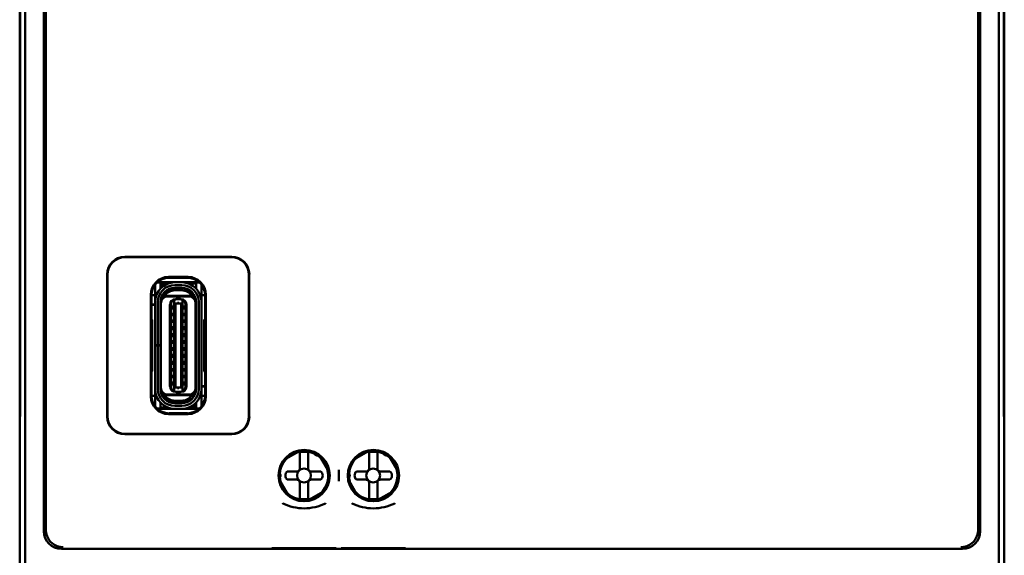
# Model space of a CAD drawing. Header units: inches. Extents: x 1 to 24, y 0.4 to 18.6.
# Tile 6 of 16: x 9.3 to 12.1, y 9.2 to 10.7. Entities that reach past the tile are written whole.
import ezdxf

# ---------------------------------------------------------------- set-up
doc = ezdxf.new("R2010")
doc.units = ezdxf.units.IN
doc.header["$LTSCALE"] = 0.8
doc.header["$MEASUREMENT"] = 0
doc.layers.add('Visible (ANSI)', color=7, linetype='Continuous', lineweight=50)

msp = doc.modelspace()

# ---------------------------------------------------------------- linework, layer by layer
at = {"layer": 'Visible (ANSI)'}
for p, q in [((9.3605, 8.752), (9.3605, 12.1204)), ((12.1289, 12.1204), (12.1289, 8.752)), ((9.4134, 11.6147), (9.4134, 9.2577)), ((12.076, 9.2577), (12.076, 11.6147)), ((9.4189, 9.3372), (9.4189, 11.3976)), ((12.0704, 11.3976), (12.0704, 9.3372)), ((9.3447, 11.3112), (9.3447, 9.5612)), ((12.1447, 9.5612), (12.1447, 11.3112)), ((9.3455, 9.612), (9.3455, 11.2603)), ((9.3456, 11.2624), (9.3456, 9.61)), ((12.1437, 9.61), (12.1437, 11.2624)), ((12.1438, 11.2603), (12.1438, 9.612)), ((9.6437, 10.0387), (9.9477, 10.0387)), ((9.9467, 10.0377), (9.6447, 10.0377)), ((9.5937, 9.5837), (9.5937, 9.9887)), ((9.5947, 9.9877), (9.5947, 9.5847)), ((9.7677, 9.9812), (9.8237, 9.9812)), ((9.7697, 9.9792), (9.7697, 9.9792)), ((9.8217, 9.9792), (9.7697, 9.9792)), ((9.8217, 9.9792), (9.8217, 9.9792)), ((9.9967, 9.5847), (9.9967, 9.9877)), ((9.9977, 9.9887), (9.9977, 9.5837)), ((9.7295, 9.9535), (9.7295, 9.959)), ((9.7295, 9.9196), (9.7295, 9.9535)), ((9.7453, 9.9653), (9.7351, 9.9653)), ((9.759, 9.9663), (9.7362, 9.9663)), ((9.7453, 9.9535), (9.7453, 9.9653)), ((9.7502, 9.9624), (9.7453, 9.9624)), ((9.7453, 9.9488), (9.7453, 9.9535)), ((9.7472, 9.9508), (9.7472, 9.9545)), ((9.7512, 9.9545), (9.7512, 9.9542)), ((9.759, 9.9663), (9.8552, 9.9663)), ((9.7656, 9.9624), (9.759, 9.9624)), ((9.8055, 9.9661), (9.7858, 9.9661)), ((9.7858, 9.9582), (9.8055, 9.9582)), ((9.7858, 9.9492), (9.7858, 9.9503)), ((9.8055, 9.9503), (9.7858, 9.9503)), ((9.8055, 9.9492), (9.7858, 9.9492)), ((9.8055, 9.9433), (9.7858, 9.9433)), ((9.8055, 9.9492), (9.8055, 9.9503)), ((9.8461, 9.9624), (9.8257, 9.9624)), ((9.8562, 9.9653), (9.8461, 9.9653)), ((9.8461, 9.9653), (9.8461, 9.9535)), ((9.8461, 9.9535), (9.8461, 9.9488)), ((9.8618, 9.9535), (9.8618, 9.959)), ((9.8618, 9.9196), (9.8618, 9.9535)), ((9.7177, 9.6412), (9.7177, 9.9312)), ((9.7295, 9.9299), (9.7197, 9.9299)), ((9.7197, 9.9292), (9.7197, 9.9292)), ((9.7197, 9.9292), (9.7197, 9.8616)), ((9.7295, 9.9098), (9.7295, 9.9196)), ((9.7509, 9.9279), (9.7495, 9.9279)), ((9.7512, 9.9309), (9.7512, 9.9285)), ((9.7527, 9.9271), (9.7572, 9.9271)), ((9.8341, 9.9271), (9.7572, 9.9271)), ((9.8252, 9.9259), (9.7661, 9.9259)), ((9.7838, 9.9147), (9.7874, 9.9176)), ((9.7838, 9.9147), (9.7838, 9.9149)), ((9.7838, 9.9076), (9.7838, 9.9147)), ((9.7878, 9.9179), (9.7874, 9.9176)), ((9.7894, 9.9185), (9.7878, 9.9185)), ((9.7937, 9.9179), (9.7878, 9.9179)), ((9.7937, 9.9192), (9.7917, 9.9192)), ((9.7976, 9.9192), (9.7937, 9.9192)), ((9.7937, 9.9179), (9.7937, 9.9192)), ((9.8035, 9.9179), (9.7937, 9.9179)), ((9.7976, 9.9192), (9.7976, 9.9179)), ((9.7996, 9.9192), (9.7976, 9.9192)), ((9.8035, 9.9185), (9.802, 9.9185)), ((9.8039, 9.9176), (9.8035, 9.9179)), ((9.8075, 9.9147), (9.8039, 9.9176)), ((9.8075, 9.9147), (9.8075, 9.9149)), ((9.8075, 9.9076), (9.8075, 9.9147)), ((9.8387, 9.9271), (9.8341, 9.9271)), ((9.8717, 9.9299), (9.8618, 9.9299)), ((9.8618, 9.9098), (9.8618, 9.9196)), ((9.8717, 9.9292), (9.8717, 9.9292)), ((9.8717, 9.8616), (9.8717, 9.9292)), ((9.8737, 9.9312), (9.8737, 9.6412)), ((9.7197, 9.9027), (9.7295, 9.9027)), ((9.7295, 9.9019), (9.7197, 9.9019)), ((9.7295, 9.7874), (9.7295, 9.9098)), ((9.7374, 9.7874), (9.7374, 9.9098)), ((9.7453, 9.7874), (9.7453, 9.9098)), ((9.7453, 9.9027), (9.7464, 9.9027)), ((9.7464, 9.9019), (9.7453, 9.9019)), ((9.7464, 9.9062), (9.7464, 9.9098)), ((9.7464, 9.6661), (9.7464, 9.9062)), ((9.772, 9.6696), (9.772, 9.9027)), ((9.7752, 9.6689), (9.7752, 9.9035)), ((9.7819, 9.8999), (9.7819, 9.8889)), ((9.7819, 9.8999), (9.7838, 9.8999)), ((9.7819, 9.8889), (9.7838, 9.8889)), ((9.7838, 9.9076), (9.7838, 9.6647)), ((9.7878, 9.9061), (9.7838, 9.9076)), ((9.7878, 9.9061), (9.7878, 9.6663)), ((9.8035, 9.9061), (9.7878, 9.9061)), ((9.8075, 9.9076), (9.8035, 9.9061)), ((9.8035, 9.9061), (9.8035, 9.6663)), ((9.8075, 9.6647), (9.8075, 9.9076)), ((9.8075, 9.8999), (9.8094, 9.8999)), ((9.8075, 9.8889), (9.8094, 9.8889)), ((9.8094, 9.8889), (9.8094, 9.8999)), ((9.8162, 9.9035), (9.8162, 9.6689)), ((9.8193, 9.6696), (9.8193, 9.9027)), ((9.8449, 9.9062), (9.8449, 9.9098)), ((9.8449, 9.6661), (9.8449, 9.9062)), ((9.8461, 9.6625), (9.8461, 9.9098)), ((9.8539, 9.9098), (9.8539, 9.6625)), ((9.8618, 9.6625), (9.8618, 9.9098)), ((9.7218, 9.8595), (9.7197, 9.8616)), ((9.7218, 9.7128), (9.7218, 9.8595)), ((9.7819, 9.8795), (9.7819, 9.87)), ((9.7819, 9.8795), (9.7838, 9.8795)), ((9.7819, 9.87), (9.7838, 9.87)), ((9.7819, 9.8598), (9.7819, 9.8503)), ((9.7819, 9.8598), (9.7838, 9.8598)), ((9.8075, 9.8795), (9.8094, 9.8795)), ((9.8075, 9.87), (9.8094, 9.87)), ((9.8075, 9.8598), (9.8094, 9.8598)), ((9.8094, 9.87), (9.8094, 9.8795)), ((9.8094, 9.8503), (9.8094, 9.8598)), ((9.8717, 9.8616), (9.8695, 9.8595)), ((9.8695, 9.8595), (9.8695, 9.7128)), ((9.7819, 9.8503), (9.7838, 9.8503)), ((9.7819, 9.8409), (9.7819, 9.8299)), ((9.7819, 9.8409), (9.7838, 9.8409)), ((9.7819, 9.8299), (9.7838, 9.8299)), ((9.8075, 9.8503), (9.8094, 9.8503)), ((9.8075, 9.8409), (9.8094, 9.8409)), ((9.8075, 9.8299), (9.8094, 9.8299)), ((9.8094, 9.8299), (9.8094, 9.8409)), ((9.7464, 9.8244), (9.7453, 9.825)), ((9.7819, 9.8212), (9.7819, 9.8102)), ((9.7819, 9.8212), (9.7838, 9.8212)), ((9.7819, 9.8102), (9.7838, 9.8102)), ((9.7819, 9.8015), (9.7819, 9.7905)), ((9.7819, 9.8015), (9.7838, 9.8015)), ((9.8075, 9.8212), (9.8094, 9.8212)), ((9.8075, 9.8102), (9.8094, 9.8102)), ((9.8075, 9.8015), (9.8094, 9.8015)), ((9.8094, 9.8102), (9.8094, 9.8212)), ((9.8094, 9.7905), (9.8094, 9.8015)), ((9.8461, 9.825), (9.8449, 9.8244)), ((9.7295, 9.7862), (9.7295, 9.7874)), ((9.7295, 9.7874), (9.7374, 9.7874)), ((9.7374, 9.7862), (9.7295, 9.7862)), ((9.7295, 9.6625), (9.7295, 9.7862)), ((9.7453, 9.7874), (9.7374, 9.7874)), ((9.7453, 9.7862), (9.7374, 9.7862)), ((9.7374, 9.6625), (9.7374, 9.7862)), ((9.7453, 9.7874), (9.7453, 9.7862)), ((9.7453, 9.6625), (9.7453, 9.7862)), ((9.7819, 9.7905), (9.7838, 9.7905)), ((9.7819, 9.7818), (9.7819, 9.7708)), ((9.7819, 9.7818), (9.7838, 9.7818)), ((9.8075, 9.7905), (9.8094, 9.7905)), ((9.8075, 9.7818), (9.8094, 9.7818)), ((9.8094, 9.7708), (9.8094, 9.7818)), ((9.7464, 9.748), (9.7453, 9.7473)), ((9.7819, 9.7708), (9.7838, 9.7708)), ((9.7819, 9.7622), (9.7819, 9.7511)), ((9.7819, 9.7622), (9.7838, 9.7622)), ((9.7819, 9.7511), (9.7838, 9.7511)), ((9.8075, 9.7708), (9.8094, 9.7708)), ((9.8075, 9.7622), (9.8094, 9.7622)), ((9.8075, 9.7511), (9.8094, 9.7511)), ((9.8094, 9.7511), (9.8094, 9.7622)), ((9.8461, 9.7473), (9.8449, 9.748)), ((9.7819, 9.7425), (9.7819, 9.7314)), ((9.7819, 9.7425), (9.7838, 9.7425)), ((9.7819, 9.7314), (9.7838, 9.7314)), ((9.7819, 9.722), (9.7819, 9.7125)), ((9.7819, 9.722), (9.7838, 9.722)), ((9.8075, 9.7425), (9.8094, 9.7425)), ((9.8075, 9.7314), (9.8094, 9.7314)), ((9.8075, 9.722), (9.8094, 9.722)), ((9.8094, 9.7314), (9.8094, 9.7425)), ((9.8094, 9.7125), (9.8094, 9.722)), ((9.7197, 9.7107), (9.7218, 9.7128)), ((9.7197, 9.7107), (9.7197, 9.6432)), ((9.7819, 9.7125), (9.7838, 9.7125)), ((9.7819, 9.7023), (9.7819, 9.6929)), ((9.7819, 9.7023), (9.7838, 9.7023)), ((9.7819, 9.6929), (9.7838, 9.6929)), ((9.8075, 9.7125), (9.8094, 9.7125)), ((9.8075, 9.7023), (9.8094, 9.7023)), ((9.8075, 9.6929), (9.8094, 9.6929)), ((9.8094, 9.6929), (9.8094, 9.7023)), ((9.8695, 9.7128), (9.8717, 9.7107)), ((9.8717, 9.6432), (9.8717, 9.7107)), ((9.7295, 9.6527), (9.7295, 9.6625)), ((9.7464, 9.6625), (9.7464, 9.6661)), ((9.7819, 9.6834), (9.7819, 9.6724)), ((9.7819, 9.6834), (9.7838, 9.6834)), ((9.7819, 9.6724), (9.7838, 9.6724)), ((9.7838, 9.6647), (9.7878, 9.6663)), ((9.7838, 9.6576), (9.7838, 9.6647)), ((9.8035, 9.6663), (9.7878, 9.6663)), ((9.8035, 9.6663), (9.8075, 9.6647)), ((9.8075, 9.6834), (9.8094, 9.6834)), ((9.8075, 9.6724), (9.8094, 9.6724)), ((9.8075, 9.6576), (9.8075, 9.6647)), ((9.8094, 9.6724), (9.8094, 9.6834)), ((9.8449, 9.6704), (9.8461, 9.6704)), ((9.8461, 9.6696), (9.8449, 9.6696)), ((9.8449, 9.6625), (9.8449, 9.6661)), ((9.8618, 9.6704), (9.8717, 9.6704)), ((9.8717, 9.6696), (9.8618, 9.6696)), ((9.8618, 9.6527), (9.8618, 9.6625)), ((9.7197, 9.6432), (9.7197, 9.6432)), ((9.7295, 9.6425), (9.7197, 9.6425)), ((9.7295, 9.6188), (9.7295, 9.6527)), ((9.7572, 9.6452), (9.7527, 9.6452)), ((9.8341, 9.6452), (9.7572, 9.6452)), ((9.8252, 9.6464), (9.7661, 9.6464)), ((9.7838, 9.6576), (9.7874, 9.6548)), ((9.7838, 9.6575), (9.7838, 9.6576)), ((9.7874, 9.6548), (9.7878, 9.6545)), ((9.7878, 9.6545), (9.7937, 9.6545)), ((9.7894, 9.6539), (9.7878, 9.6539)), ((9.7937, 9.6531), (9.7917, 9.6531)), ((9.7937, 9.6545), (9.8035, 9.6545)), ((9.7937, 9.6531), (9.7937, 9.6545)), ((9.7976, 9.6531), (9.7937, 9.6531)), ((9.7976, 9.6545), (9.7976, 9.6531)), ((9.7996, 9.6531), (9.7976, 9.6531)), ((9.8035, 9.6539), (9.802, 9.6539)), ((9.8039, 9.6548), (9.8035, 9.6545)), ((9.8039, 9.6548), (9.8075, 9.6576)), ((9.8075, 9.6575), (9.8075, 9.6576)), ((9.8387, 9.6452), (9.8341, 9.6452)), ((9.8401, 9.6438), (9.8401, 9.6415)), ((9.8405, 9.6444), (9.8418, 9.6444)), ((9.8618, 9.6188), (9.8618, 9.6527)), ((9.8717, 9.6425), (9.8618, 9.6425)), ((9.8717, 9.6432), (9.8717, 9.6432)), ((9.3455, 9.612), (9.3451, 9.5616)), ((9.3456, 9.61), (9.3451, 9.5566)), ((9.3456, 9.612), (9.3455, 9.612)), ((9.7295, 9.6134), (9.7295, 9.6188)), ((9.7351, 9.607), (9.7453, 9.607)), ((9.8323, 9.6061), (9.7362, 9.6061)), ((9.7453, 9.6188), (9.7453, 9.6235)), ((9.7453, 9.607), (9.7453, 9.6188)), ((9.7453, 9.61), (9.7656, 9.61)), ((9.8055, 9.6291), (9.7858, 9.6291)), ((9.8055, 9.6232), (9.7858, 9.6232)), ((9.7858, 9.622), (9.7858, 9.6232)), ((9.8055, 9.622), (9.7858, 9.622)), ((9.8055, 9.6141), (9.7858, 9.6141)), ((9.8055, 9.6062), (9.7858, 9.6062)), ((9.8055, 9.622), (9.8055, 9.6232)), ((9.8257, 9.61), (9.8323, 9.61)), ((9.8552, 9.6061), (9.8323, 9.6061)), ((9.8401, 9.6182), (9.8401, 9.6179)), ((9.8411, 9.61), (9.8461, 9.61)), ((9.8441, 9.6215), (9.8441, 9.6179)), ((9.8461, 9.6235), (9.8461, 9.6188)), ((9.8461, 9.6188), (9.8461, 9.607)), ((9.8461, 9.607), (9.8562, 9.607)), ((9.8618, 9.6134), (9.8618, 9.6188)), ((12.1438, 9.612), (12.1437, 9.612)), ((12.1442, 9.5566), (12.1437, 9.61)), ((12.1442, 9.5616), (12.1438, 9.612)), ((9.8237, 9.5912), (9.7677, 9.5912)), ((9.7697, 9.5932), (9.7697, 9.5932)), ((9.7697, 9.5932), (9.8217, 9.5932)), ((9.8217, 9.5932), (9.8217, 9.5932)), ((9.3447, 9.5612), (9.3451, 9.5616)), ((9.3447, 9.5612), (9.3452, 9.5612)), ((9.3447, 9.5612), (9.3447, 9.5562)), ((9.3451, 9.5566), (9.3447, 9.5562)), ((9.3447, 9.5562), (9.3447, 8.7362)), ((9.3451, 9.5616), (9.3452, 9.5616)), ((12.1447, 9.5612), (12.1442, 9.5616)), ((12.1442, 9.5616), (12.1442, 9.5616)), ((12.1442, 9.5612), (12.1447, 9.5612)), ((12.1447, 9.5562), (12.1442, 9.5566)), ((12.1447, 9.5562), (12.1447, 9.5612)), ((12.1447, 8.7362), (12.1447, 9.5562)), ((9.9477, 9.5337), (9.6437, 9.5337)), ((9.6447, 9.5347), (9.9467, 9.5347)), ((10.0996, 9.4625), (10.1399, 9.4858)), ((10.1414, 9.4725), (10.1414, 9.4805)), ((10.1414, 9.4359), (10.1414, 9.4725)), ((10.165, 9.4725), (10.165, 9.4805)), ((10.165, 9.4359), (10.165, 9.4725)), ((10.1996, 9.4698), (10.2228, 9.4295)), ((10.2964, 9.4625), (10.3368, 9.4858)), ((10.3383, 9.4725), (10.3383, 9.4805)), ((10.3383, 9.4359), (10.3383, 9.4725)), ((10.3619, 9.4725), (10.3619, 9.4805)), ((10.3619, 9.4359), (10.3619, 9.4725)), ((10.3964, 9.4698), (10.4197, 9.4295)), ((10.1056, 9.428), (10.1335, 9.428)), ((10.1729, 9.428), (10.2009, 9.428)), ((10.252, 9.4325), (10.252, 9.3997)), ((10.3024, 9.428), (10.3304, 9.428)), ((10.3698, 9.428), (10.3977, 9.428)), ((10.1069, 9.3625), (10.0836, 9.4029)), ((10.1335, 9.4044), (10.1056, 9.4044)), ((10.1414, 9.3965), (10.1414, 9.3599)), ((10.165, 9.3965), (10.165, 9.3599)), ((10.2009, 9.4044), (10.1729, 9.4044)), ((10.3038, 9.3625), (10.2805, 9.4029)), ((10.3304, 9.4044), (10.3024, 9.4044)), ((10.3383, 9.3965), (10.3383, 9.3599)), ((10.3619, 9.3965), (10.3619, 9.3599)), ((10.3977, 9.4044), (10.3698, 9.4044)), ((10.1414, 9.3599), (10.1414, 9.3519)), ((10.165, 9.3599), (10.165, 9.3519)), ((10.2069, 9.3699), (10.1665, 9.3466)), ((10.3383, 9.3599), (10.3383, 9.3519)), ((10.3619, 9.3599), (10.3619, 9.3519)), ((10.4037, 9.3699), (10.3634, 9.3466)), ((9.4634, 9.2077), (12.026, 9.2077))]:
    msp.add_line(p, q, dxfattribs=at)
for centre, radius in [((10.1536, 9.4161), 0.073), ((10.1532, 9.4162), 0.0709), ((10.3504, 9.4161), 0.073), ((10.3501, 9.4162), 0.0709), ((10.1532, 9.4162), 0.0197), ((10.3501, 9.4162), 0.0197)]:
    msp.add_circle(centre, radius, dxfattribs=at)
for centre, radius, start, end in [((9.7858, 9.9098), 0.0563, 90, 180), ((9.7858, 9.9098), 0.0484, 90, 180), ((9.7858, 9.9098), 0.0406, 90, 180), ((9.7858, 9.9098), 0.0394, 90, 180), ((9.759, 9.9545), 0.0118, 138.1897, 180), ((9.759, 9.9545), 0.0118, 90, 138.1897), ((9.759, 9.9545), 0.00787, 90, 180), ((9.7858, 9.9098), 0.0335, 90, 148.8255), ((9.8055, 9.9098), 0.0563, 0, 90), ((9.8055, 9.9098), 0.0484, 0, 90), ((9.8055, 9.9098), 0.0406, 0, 90), ((9.8055, 9.9098), 0.0394, 0, 90), ((9.8055, 9.9098), 0.0335, 31.1746, 90), ((9.7661, 9.9062), 0.0197, 90, 180), ((9.7858, 9.9098), 0.0374, 152.4089, 170.8287), ((9.7878, 9.9027), 0.0157, 90, 180), ((9.787, 9.9035), 0.0118, 105.466, 180.1149), ((9.787, 9.9035), 0.0118, 103.9465, 105.466), ((9.7917, 9.9153), 0.00394, 90, 139.4584), ((9.7996, 9.9153), 0.00394, 40.5416, 90), ((9.8035, 9.9027), 0.0157, 0, 90), ((9.8043, 9.9035), 0.0118, 74.534, 76.0536), ((9.8043, 9.9035), 0.0118, 359.8851, 74.534), ((9.8252, 9.9062), 0.0197, 0, 90), ((9.8055, 9.9098), 0.0374, 9.1714, 27.5911), ((9.7492, 9.8455), 0.00394, 180, 225.5728), ((9.8421, 9.8455), 0.00394, 314.4268, 0), ((9.7492, 9.7268), 0.00394, 134.4273, 180), ((9.8421, 9.7268), 0.00394, 0, 45.5732), ((9.7858, 9.6625), 0.0563, 180, 270), ((9.7858, 9.6625), 0.0484, 180, 270), ((9.7858, 9.6625), 0.0406, 180, 270), ((9.7661, 9.6661), 0.0197, 180, 270), ((9.7858, 9.6625), 0.0394, 180, 270), ((9.7878, 9.6696), 0.0157, 180, 270), ((9.787, 9.6688), 0.0118, 179.8999, 254.534), ((9.8035, 9.6696), 0.0157, 270, 0), ((9.8055, 9.6625), 0.0394, 270, 0), ((9.8055, 9.6625), 0.0484, 270, 0), ((9.8055, 9.6625), 0.0406, 270, 0), ((9.8055, 9.6625), 0.0563, 270, 0), ((9.8043, 9.6688), 0.0118, 285.466, 0.1149), ((9.8252, 9.6661), 0.0197, 270, 0), ((9.7858, 9.6625), 0.0374, 189.1714, 207.5911), ((9.7858, 9.6625), 0.0335, 211.1746, 270), ((9.787, 9.6688), 0.0118, 254.534, 256.0535), ((9.7917, 9.657), 0.00394, 220.5416, 270), ((9.7996, 9.657), 0.00394, 270, 319.4584), ((9.8055, 9.6625), 0.0335, 270, 328.8255), ((9.8043, 9.6688), 0.0118, 283.9464, 285.466), ((9.8055, 9.6625), 0.0374, 332.4089, 350.8287), ((9.8323, 9.6179), 0.00787, 270, 0), ((9.8323, 9.6179), 0.0118, 270, 318.1897), ((9.8323, 9.6179), 0.0118, 318.1897, 0), ((10.1532, 9.4162), 0.0689, 133.7291, 175.1727), ((10.1532, 9.4162), 0.0689, 64.8273, 106.2709), ((10.1532, 9.4162), 0.0675, 79.9256, 100.0744), ((10.1532, 9.4162), 0.0689, 43.7291, 55.1727), ((10.3501, 9.4162), 0.0689, 133.7291, 175.1727), ((10.3501, 9.4162), 0.0689, 64.8273, 106.2709), ((10.3501, 9.4162), 0.0675, 79.9256, 100.0744), ((10.3501, 9.4162), 0.0689, 43.7291, 55.1727), ((10.1532, 9.4162), 0.0689, 184.8273, 196.2709), ((10.1155, 9.4162), 0.0154, 129.9662, 230.0338), ((10.1335, 9.4359), 0.00787, 270, 0), ((10.1729, 9.4359), 0.00787, 180, 270), ((10.1532, 9.4162), 0.0689, 313.7291, 16.2709), ((10.191, 9.4162), 0.0154, 309.9662, 50.0338), ((10.3501, 9.4162), 0.0689, 184.8273, 196.2709), ((10.3123, 9.4162), 0.0154, 129.9662, 230.0338), ((10.3304, 9.4359), 0.00787, 270, 0), ((10.3698, 9.4359), 0.00787, 180, 270), ((10.3501, 9.4162), 0.0689, 313.7291, 16.2709), ((10.3878, 9.4162), 0.0154, 309.9662, 50.0338), ((10.1335, 9.3965), 0.00787, 0, 90), ((10.1729, 9.3965), 0.00787, 90, 180), ((10.3304, 9.3965), 0.00787, 0, 90), ((10.3698, 9.3965), 0.00787, 90, 180), ((10.1532, 9.4162), 0.0689, 223.7291, 286.2709), ((10.3501, 9.4162), 0.0689, 223.7291, 286.2709), ((10.1532, 9.4162), 0.0675, 259.9256, 280.0744), ((10.3501, 9.4162), 0.0675, 259.9256, 280.0744)]:
    msp.add_arc(centre, radius, start, end, dxfattribs=at)
for centre, major_axis, ratio, start_param, end_param in [((9.6437, 9.9887), (-0.0354, 0.0354), 0.999924, 5.497825, 7.068545), ((9.6447, 9.9877), (-0.0354, 0.0354), 0.999924, 5.497825, 7.068545), ((9.9466, 9.9877), (0.0354, 0.0354), 0.999924, 5.497825, 7.068545), ((9.9477, 9.9887), (0.0354, 0.0354), 0.999924, 5.497825, 7.068545), ((9.7677, 9.9312), (-0.0354, 0.0354), 0.999924, 5.497825, 7.068545), ((9.7697, 9.9292), (-0.0354, 0.0354), 0.999772, 5.497825, 7.068545), ((9.8217, 9.9292), (0.0354, 0.0354), 0.999772, 5.497825, 7.068545), ((9.8237, 9.9312), (0.0354, 0.0354), 0.999924, 5.497825, 7.068545), ((9.7677, 9.6412), (-0.0354, -0.0354), 0.999924, 5.497825, 7.068545), ((9.7697, 9.6432), (-0.0354, -0.0354), 0.999772, 5.497825, 7.068545), ((9.8217, 9.6432), (0.0354, -0.0354), 0.999772, 5.497825, 7.068545), ((9.8237, 9.6412), (0.0354, -0.0354), 0.999924, 5.497825, 7.068545), ((9.6437, 9.5837), (-0.0354, -0.0354), 0.999924, 5.497825, 7.068545), ((9.6447, 9.5847), (-0.0354, -0.0354), 0.999924, 5.497825, 7.068545), ((9.9466, 9.5847), (0.0354, -0.0354), 0.999924, 5.497825, 7.068545), ((9.9477, 9.5837), (0.0354, -0.0354), 0.999924, 5.497825, 7.068545), ((9.4178, 9.3372), (0, -0.125), 0.008727, 0.935984, 1.570796), ((12.0715, 9.3372), (0, 0.125), 0.008727, 1.570796, 2.205609), ((9.4634, 9.2577), (-0.0354, -0.0354), 0.999924, 5.497825, 7.068545), ((12.026, 9.2577), (0.0354, -0.0354), 0.999924, 5.497825, 7.068545)]:
    msp.add_ellipse(centre, major_axis=major_axis, ratio=ratio, start_param=start_param, end_param=end_param, dxfattribs=at)
for points in [[(9.7937, 9.9076), (9.795, 9.9076), (9.7963, 9.9076), (9.7976, 9.9076)], [(9.7937, 9.6647), (9.795, 9.6647), (9.7963, 9.6647), (9.7976, 9.6647)]]:
    msp.add_open_spline(points, degree=3, dxfattribs=at)
for points, weights in [([(10.1414, 9.4827), (10.1414, 9.4816), (10.1414, 9.4805)], [1.00171572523, 1.00182977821, 1.0016789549]), ([(10.165, 9.4805), (10.165, 9.4816), (10.165, 9.4827)], [1.00167895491, 1.00182977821, 1.00171572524]), ([(10.3383, 9.4827), (10.3383, 9.4816), (10.3383, 9.4805)], [1.00171572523, 1.0018297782, 1.0016789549]), ([(10.3619, 9.4805), (10.3619, 9.4816), (10.3619, 9.4827)], [1.0016789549, 1.0018297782, 1.00171572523]), ([(10.1414, 9.3519), (10.1414, 9.3508), (10.1414, 9.3497)], [1.00167895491, 1.00182977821, 1.00171572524]), ([(10.165, 9.3497), (10.165, 9.3508), (10.165, 9.3519)], [1.00171572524, 1.00182977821, 1.00167895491]), ([(10.3383, 9.3519), (10.3383, 9.3508), (10.3383, 9.3497)], [1.0016789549, 1.0018297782, 1.00171572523]), ([(10.3619, 9.3497), (10.3619, 9.3508), (10.3619, 9.3519)], [1.00171572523, 1.0018297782, 1.0016789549])]:
    msp.add_rational_spline(points, weights, degree=2, dxfattribs=at)
for points, knots in [([(10.1953, 9.4732), (10.1944, 9.473), (10.1935, 9.4728), (10.1917, 9.4727), (10.1908, 9.4727), (10.1893, 9.4731), (10.1888, 9.4732), (10.1878, 9.4736), (10.1872, 9.4738), (10.1862, 9.4744), (10.1857, 9.4748), (10.1848, 9.4755), (10.1844, 9.4759), (10.1834, 9.477), (10.1829, 9.4778), (10.1821, 9.4794), (10.1818, 9.4803), (10.1816, 9.4811)], [-0.23858581, -0.23858581, -0.23858581, -0.23858581, -0.22644646, -0.22644646, -0.21716905, -0.21716905, -0.21253035, -0.21253035, -0.20789164, -0.20789164, -0.20325293, -0.20325293, -0.19861423, -0.19861423, -0.18933681, -0.18933681, -0.17719747, -0.17719747, -0.17719747, -0.17719747]), ([(10.3921, 9.4732), (10.3913, 9.473), (10.3904, 9.4728), (10.3886, 9.4727), (10.3877, 9.4727), (10.3862, 9.4731), (10.3857, 9.4732), (10.3846, 9.4736), (10.3841, 9.4738), (10.383, 9.4744), (10.3825, 9.4748), (10.3817, 9.4755), (10.3813, 9.4759), (10.3803, 9.477), (10.3798, 9.4778), (10.379, 9.4794), (10.3786, 9.4803), (10.3785, 9.4811)], [-0.23858581, -0.23858581, -0.23858581, -0.23858581, -0.22644646, -0.22644646, -0.21716905, -0.21716905, -0.21253035, -0.21253035, -0.20789164, -0.20789164, -0.20325293, -0.20325293, -0.19861423, -0.19861423, -0.18933681, -0.18933681, -0.17719747, -0.17719747, -0.17719747, -0.17719747]), ([(10.0828, 9.4241), (10.0835, 9.4235), (10.0841, 9.4228), (10.085, 9.4213), (10.0855, 9.4204), (10.0859, 9.419), (10.0861, 9.4185), (10.0863, 9.4174), (10.0863, 9.4168), (10.0863, 9.4156), (10.0863, 9.415), (10.0861, 9.4139), (10.0859, 9.4134), (10.0855, 9.4119), (10.085, 9.4111), (10.0841, 9.4096), (10.0835, 9.4089), (10.0828, 9.4083)], [-0.23858581, -0.23858581, -0.23858581, -0.23858581, -0.22644646, -0.22644646, -0.21716905, -0.21716905, -0.21253035, -0.21253035, -0.20789164, -0.20789164, -0.20325293, -0.20325293, -0.19861423, -0.19861423, -0.18933681, -0.18933681, -0.17719747, -0.17719747, -0.17719747, -0.17719747]), ([(10.2797, 9.4241), (10.2803, 9.4235), (10.2809, 9.4228), (10.2819, 9.4213), (10.2823, 9.4204), (10.2828, 9.419), (10.2829, 9.4185), (10.2831, 9.4174), (10.2832, 9.4168), (10.2832, 9.4156), (10.2831, 9.415), (10.2829, 9.4139), (10.2828, 9.4134), (10.2823, 9.4119), (10.2819, 9.4111), (10.2809, 9.4096), (10.2803, 9.4089), (10.2797, 9.4083)], [-0.23858581, -0.23858581, -0.23858581, -0.23858581, -0.22644646, -0.22644646, -0.21716905, -0.21716905, -0.21253035, -0.21253035, -0.20789164, -0.20789164, -0.20325293, -0.20325293, -0.19861423, -0.19861423, -0.18933681, -0.18933681, -0.17719747, -0.17719747, -0.17719747, -0.17719747]), ([(10.0925, 9.3372), (10.0927, 9.3371), (10.0928, 9.337), (10.1024, 9.3323), (10.1124, 9.3287), (10.1328, 9.3239), (10.1432, 9.3227), (10.164, 9.3227), (10.1743, 9.3239), (10.1948, 9.3287), (10.2048, 9.3323), (10.2144, 9.337), (10.2145, 9.3371), (10.2146, 9.3372)], [-0.0011788, -0.0011788, -0.0011788, -0.0011788, 0, 0, 0.0804229, 0.0804229, 0.1594755, 0.1594755, 0.2385281, 0.2385281, 0.318951, 0.318951, 0.3201298, 0.3201298, 0.3201298, 0.3201298]), ([(10.2894, 9.3372), (10.2895, 9.3371), (10.2897, 9.337), (10.2993, 9.3323), (10.3093, 9.3287), (10.3297, 9.3239), (10.34, 9.3227), (10.3609, 9.3227), (10.3712, 9.3239), (10.3916, 9.3287), (10.4016, 9.3323), (10.4112, 9.337), (10.4114, 9.3371), (10.4115, 9.3372)], [-0.0011781, -0.0011781, -0.0011781, -0.0011781, 0, 0, 0.0804114, 0.0804114, 0.1594763, 0.1594763, 0.2385413, 0.2385413, 0.3189527, 0.3189527, 0.3201308, 0.3201308, 0.3201308, 0.3201308]), ([(9.4679, 9.2122), (9.4678, 9.2122), (9.4678, 9.2122), (9.4566, 9.2124), (9.4457, 9.2164), (9.4307, 9.2289), (9.4258, 9.2355), (9.42, 9.2495), (9.4187, 9.2562), (9.4187, 9.263)], [-0.0007616, -0.0007616, -0.0007616, -0.0007616, 0, 0, 0.1603062, 0.1603062, 0.2755389, 0.2755389, 0.3698341, 0.3698341, 0.3698341, 0.3698341]), ([(12.0706, 9.263), (12.0706, 9.2562), (12.0693, 9.2495), (12.0635, 9.2355), (12.0586, 9.2289), (12.0436, 9.2164), (12.0328, 9.2124), (12.0216, 9.2122), (12.0215, 9.2122), (12.0215, 9.2122)], [0, 0, 0, 0, 0.0646905, 0.0646905, 0.143745, 0.143745, 0.2537219, 0.2537219, 0.2542444, 0.2542444, 0.2542444, 0.2542444]), ([(10.0618, 9.209), (10.0618, 9.209), (10.062, 9.209), (10.0632, 9.209), (10.065, 9.2091), (10.0709, 9.2092), (10.0757, 9.2093), (10.088, 9.2094), (10.0955, 9.2095), (10.1123, 9.2096), (10.1216, 9.2096), (10.1409, 9.2096), (10.151, 9.2096), (10.1709, 9.2096), (10.1806, 9.2096), (10.199, 9.2095), (10.2075, 9.2095), (10.2224, 9.2094), (10.2287, 9.2093), (10.2385, 9.2092), (10.2421, 9.2091), (10.2443, 9.209), (10.2446, 9.209), (10.2446, 9.209)], [-1.438219, -1.438219, -1.438219, -1.438219, -1.370912, -1.370912, -1.169349, -1.169349, -0.870969, -0.870969, -0.55534, -0.55534, -0.236893, -0.236893, 0.08224, 0.08224, 0.401468, 0.401468, 0.72036, 0.72036, 1.037853, 1.037853, 1.348223, 1.348223, 1.438219, 1.438219, 1.438219, 1.438219]), ([(10.2587, 9.209), (10.2587, 9.209), (10.2589, 9.209), (10.2601, 9.209), (10.2618, 9.2091), (10.2677, 9.2092), (10.2726, 9.2093), (10.2849, 9.2094), (10.2924, 9.2095), (10.3092, 9.2096), (10.3185, 9.2096), (10.3378, 9.2096), (10.3478, 9.2096), (10.3677, 9.2096), (10.3775, 9.2096), (10.3958, 9.2095), (10.4043, 9.2095), (10.4192, 9.2094), (10.4256, 9.2093), (10.4354, 9.2092), (10.439, 9.2091), (10.4411, 9.209), (10.4415, 9.209), (10.4415, 9.209)], [-1.438219, -1.438219, -1.438219, -1.438219, -1.370912, -1.370912, -1.169349, -1.169349, -0.870969, -0.870969, -0.55534, -0.55534, -0.236893, -0.236893, 0.08224, 0.08224, 0.401468, 0.401468, 0.72036, 0.72036, 1.037853, 1.037853, 1.348223, 1.348223, 1.438219, 1.438219, 1.438219, 1.438219])]:
    msp.add_open_spline(points, degree=3, knots=knots, dxfattribs=at)

doc.saveas('drawing.dxf')
